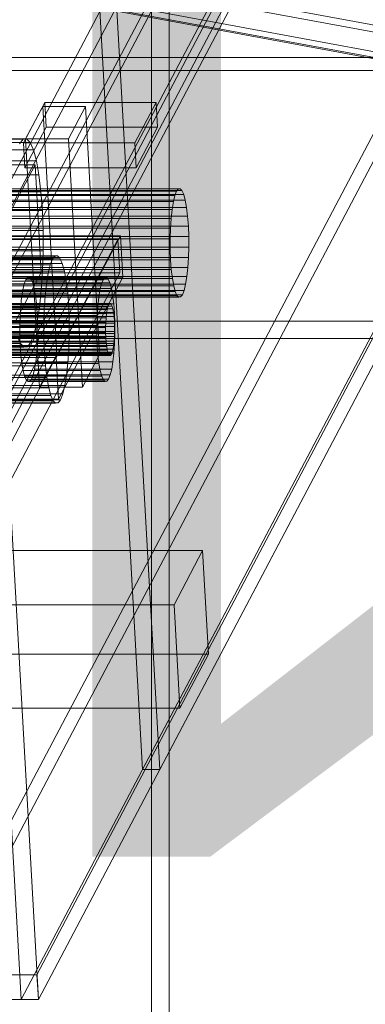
# Model space of a CAD drawing. Header units: millimetres. Extents: x -4395 to 65662, y -65530 to 6847.
# Tile 135 of 256: x -1130 to -1051, y -35884 to -35658. Entities that reach past the tile are written whole.
import ezdxf

# ---------------------------------------------------------------- set-up
doc = ezdxf.new("R2010")
doc.units = ezdxf.units.MM
for name, color, linetype, lineweight in [('COTAS_O', 1, 'Continuous', 0), ('frontal_C01', 7, 'Continuous', 0), ('frontal_C03', 7, 'Continuous', 0), ('frontal_C06', 7, 'Continuous', 0), ('frontal_C07', 7, 'Continuous', 0)]:
    doc.layers.add(name, color=color, linetype=linetype, lineweight=lineweight)
doc.dimstyles.new('R19_100', dxfattribs={"dimtxt": 250, "dimasz": 150, "dimexe": 150, "dimexo": 80, "dimgap": 100, "dimtad": 1, "dimtih": 1, "dimtoh": 1, "dimdsep": 46, "dimcen": 0.09, "dimadec": 0, "dimazin": 0, "dimtfac": 1, "dimtdec": 4, "dimtofl": 0, "dimtmove": 0, "dimatfit": 3, "dimfxl": 1, "dimtolj": 1, "dimtzin": 0, "dimarcsym": 0})

# ---------------------------------------------------------------- blocks, each defined once
blk = doc.blocks.new('DIM_R33_45')
at = {"layer": 'COTAS_O'}
for p, q in [((-1850, -34800), (-1850, -35500)), ((-150, -34800), (-150, -35500)), ((-1850, -35500), (-1700, -35455)), ((-150, -35500), (-300, -35455)), ((-150, -35500), (-1850, -35500)), ((-1850, -35500), (-1700, -35545)), ((-150, -35500), (-300, -35545))]:
    blk.add_line(p, q, dxfattribs=at)
blk.add_text('1700 O', height=250, rotation=180, dxfattribs=at).set_placement((-1000, -35600))
blk = doc.blocks.new('DIM_R33_48')
at = {"layer": 'COTAS_O'}
for p, q in [((-1480, -33670), (-780, -33670)), ((-780, -33670), (-825, -33820)), ((-780, -36000), (-780, -33670)), ((-780, -33670), (-735, -33820)), ((-780, -36000), (-825, -35850)), ((-780, -36000), (-735, -35850)), ((-1480, -36000), (-780, -36000))]:
    blk.add_line(p, q, dxfattribs=at)
blk.add_text('2330 O', height=250, rotation=90, dxfattribs=at).set_placement((-880, -34835))
blk = doc.blocks.new('DIM_R33_49')
at = {"layer": 'COTAS_O'}
for p, q in [((-1480, -35300), (-1330, -35255)), ((490, -35300), (340, -35255)), ((-1480, -36000), (-1480, -35300)), ((-1480, -35300), (490, -35300)), ((-1480, -35300), (-1330, -35345)), ((490, -35300), (340, -35345)), ((490, -36000), (490, -35300))]:
    blk.add_line(p, q, dxfattribs=at)
blk.add_text('1970 O', height=250, dxfattribs=at).set_placement((-495, -35200))
blk = doc.blocks.new('DIM_R33_50')
at = {"layer": 'COTAS_O'}
for p, q in [((-1400, -33000), (-700, -33000)), ((-700, -33000), (-745, -33150)), ((-700, -36000), (-700, -33000)), ((-700, -33000), (-655, -33150)), ((-700, -36000), (-745, -35850)), ((-700, -36000), (-655, -35850)), ((-1400, -36000), (-700, -36000))]:
    blk.add_line(p, q, dxfattribs=at)
blk.add_text('3000 O', height=250, rotation=90, dxfattribs=at).set_placement((-800, -34500))
blk = doc.blocks.new('DIM_R33_51')
at = {"layer": 'COTAS_O'}
for p, q in [((-1400, -35300), (-1250, -35255)), ((1400, -35300), (1250, -35255)), ((-1400, -36000), (-1400, -35300)), ((-1400, -35300), (1400, -35300)), ((-1400, -35300), (-1250, -35345)), ((1400, -35300), (1250, -35345)), ((1400, -36000), (1400, -35300))]:
    blk.add_line(p, q, dxfattribs=at)
blk.add_text('2800 O', height=250, dxfattribs=at).set_placement((0, -35200))

msp = doc.modelspace()

# ---------------------------------------------------------------- linework, layer by layer
at = {"layer": 'frontal_C01'}
for p, q in [((-1100, -35988), (-1100, -33816.606)), ((-1096, -35988), (-1096, -33816.606))]:
    msp.add_line(p, q, dxfattribs=at)
at = {"layer": 'frontal_C03'}
for p, q in [((-1580, -35726.969), (1620, -35726.969)), ((-1580, -35730.969), (1620, -35730.969))]:
    msp.add_line(p, q, dxfattribs=at)
at = {"layer": 'frontal_C06'}
for p, q in [((-1489.11, -35579.047), (-9.761, -35853.001)), ((-1.078, -35853.001), (-1480.427, -35579.047)), ((-10.724, -35858.912), (-1490.073, -35584.959)), ((-1488.684, -35584.959), (-9.335, -35858.912)), ((-1481.39, -35584.959), (-2.041, -35858.912)), ((-167.79, -35829.826), (-1274.648, -35624.852)), ((-1273.259, -35624.852), (-166.401, -35829.826))]:
    msp.add_line(p, q, dxfattribs=at)
at = {"layer": 'frontal_C07'}
for p, q in [((14.461, -33521.257), (-1158.516, -35744.076)), ((-1133.891, -35744.076), (39.085, -33521.257)), ((-1158.193, -35749.779), (14.783, -33526.959)), ((39.408, -33526.959), (-1133.569, -35749.779)), ((35.629, -33529.81), (-1137.348, -35752.63)), ((-1133.408, -35752.63), (39.569, -33529.81)), ((-1154.944, -35756.52), (-4.944, -33577.242)), ((-4.783, -33580.093), (-1154.783, -35759.372)), ((21.98, -33654.314), (-1150.997, -35877.133)), ((-1126.372, -35877.133), (46.604, -33654.314)), ((-1150.675, -35882.836), (22.302, -33660.016)), ((-1129.99, -35882.836), (42.987, -33660.016)), ((46.927, -33660.016), (-1126.05, -35882.836)), ((-1102.09, -35829.964), (-905.476, -35457.376)), ((-901.536, -35457.376), (-1098.15, -35829.964)), ((-1102.09, -35829.964), (-1113.207, -35633.23)), ((-1109.267, -35633.23), (-1098.15, -35829.964)), ((-892.576, -35666.369), (-1483.563, -35666.369)), ((-1474.238, -35666.369), (-883.251, -35666.369)), ((-1484.081, -35669.369), (-893.094, -35669.369)), ((-882.733, -35669.369), (-1473.72, -35669.369)), ((-1124.55, -35676.692), (-1129.474, -35686.022)), ((-1125.043, -35677.625), (-1128.982, -35685.089)), ((-1115.193, -35677.625), (-1125.043, -35677.625)), ((-1121.82, -35734.649), (-1125.043, -35677.625)), ((-1098.941, -35676.692), (-1124.55, -35676.692)), ((-1124.228, -35682.394), (-1124.55, -35676.692)), ((-1119.132, -35685.089), (-1115.193, -35677.625)), ((-1111.971, -35734.649), (-1115.193, -35677.625)), ((-1103.864, -35686.022), (-1098.941, -35676.692)), ((-1098.619, -35682.394), (-1098.941, -35676.692)), ((-1129.152, -35691.724), (-1124.228, -35682.394)), ((-1124.228, -35682.394), (-1098.619, -35682.394)), ((-1098.619, -35682.394), (-1103.542, -35691.724)), ((-1128.748, -35685.07), (-1156.327, -35685.07)), ((-1129.56, -35685.172), (-1128.748, -35685.07)), ((-1128.748, -35685.07), (-1127.948, -35685.887)), ((-1129.56, -35685.172), (-1157.14, -35685.172)), ((-1127.948, -35685.887), (-1155.527, -35685.887)), ((-1130.354, -35686.19), (-1129.56, -35685.172)), ((-1129.474, -35686.022), (-1103.864, -35686.022)), ((-1129.152, -35691.724), (-1129.474, -35686.022)), ((-1128.982, -35685.089), (-1119.132, -35685.089)), ((-1125.759, -35742.113), (-1128.982, -35685.089)), ((-1127.948, -35685.887), (-1127.191, -35687.593)), ((-1119.132, -35685.089), (-1115.909, -35742.113)), ((-1103.864, -35686.022), (-1103.542, -35691.724)), ((-1127.191, -35687.593), (-1154.77, -35687.593)), ((-1127.191, -35687.593), (-1126.506, -35690.121)), ((-1126.809, -35691.047), (-1154.388, -35691.047)), ((-1126.506, -35690.121), (-1154.085, -35690.121)), ((-1132.717, -35702.243), (-1126.809, -35691.047)), ((-1103.542, -35691.724), (-1129.152, -35691.724)), ((-1125.412, -35715.757), (-1126.809, -35691.047)), ((-1126.506, -35690.121), (-1125.919, -35693.375)), ((-1125.919, -35693.375), (-1153.498, -35693.375)), ((-1125.919, -35693.375), (-1125.453, -35697.229)), ((-1094.664, -35698.107), (-1567.453, -35698.107)), ((-1094.277, -35697.12), (-1567.066, -35697.12)), ((-1093.864, -35696.59), (-1566.653, -35696.59)), ((-1093.441, -35696.537), (-1566.23, -35696.537)), ((-1093.024, -35696.962), (-1565.813, -35696.962)), ((-1092.629, -35697.851), (-1565.419, -35697.851)), ((-1125.453, -35697.229), (-1153.032, -35697.229)), ((-1125.453, -35697.229), (-1125.126, -35701.536)), ((-1095.011, -35699.512), (-1094.664, -35698.107)), ((-1094.664, -35698.107), (-1094.277, -35697.12)), ((-1094.277, -35697.12), (-1093.864, -35696.59)), ((-1093.864, -35696.59), (-1093.441, -35696.537)), ((-1093.441, -35696.537), (-1093.024, -35696.962)), ((-1093.024, -35696.962), (-1092.629, -35697.851)), ((-1092.629, -35697.851), (-1092.273, -35699.167)), ((-1095.011, -35699.512), (-1567.8, -35699.512)), ((-1092.273, -35699.167), (-1565.062, -35699.167)), ((-1091.967, -35700.862), (-1564.756, -35700.862)), ((-1095.303, -35701.282), (-1095.011, -35699.512)), ((-1092.273, -35699.167), (-1091.967, -35700.862)), ((-1091.967, -35700.862), (-1091.724, -35702.869)), ((-1095.303, -35701.282), (-1568.093, -35701.282)), ((-1091.724, -35702.869), (-1564.514, -35702.869)), ((-1152.705, -35701.536), (-1125.126, -35701.536)), ((-1125.126, -35701.536), (-1124.95, -35706.129)), ((-1095.531, -35703.348), (-1095.303, -35701.282)), ((-1091.724, -35702.869), (-1091.554, -35705.112)), ((-1095.531, -35703.348), (-1568.32, -35703.348)), ((-1564.343, -35705.112), (-1091.554, -35705.112)), ((-1095.684, -35705.632), (-1095.531, -35703.348)), ((-1091.554, -35705.112), (-1091.462, -35707.505)), ((-1095.684, -35705.632), (-1568.473, -35705.632)), ((-1091.462, -35707.505), (-1564.252, -35707.505)), ((-1107.191, -35707.36), (-1162.35, -35707.36)), ((-1124.95, -35706.129), (-1152.529, -35706.129)), ((-1124.95, -35706.129), (-1124.932, -35710.833)), ((-1121.962, -35735.351), (-1107.191, -35707.36)), ((-1106.654, -35716.864), (-1107.191, -35707.36)), ((-1095.758, -35708.045), (-1095.684, -35705.632)), ((-1091.462, -35707.505), (-1091.453, -35709.955)), ((-1095.758, -35708.045), (-1568.547, -35708.045)), ((-1091.453, -35709.955), (-1564.242, -35709.955)), ((-1107.755, -35708.225), (-1147.154, -35708.225)), ((-1135.655, -35761.097), (-1107.755, -35708.225)), ((-1107.325, -35715.828), (-1107.755, -35708.225)), ((-1095.748, -35710.495), (-1095.758, -35708.045)), ((-1091.453, -35709.955), (-1091.527, -35712.368)), ((-1095.748, -35710.495), (-1568.538, -35710.495)), ((-1122.216, -35711.999), (-1481.732, -35711.999)), ((-1121.64, -35711.927), (-1481.157, -35711.927)), ((-1124.932, -35710.833), (-1152.512, -35710.833)), ((-1124.932, -35710.833), (-1125.073, -35715.466)), ((-1122.777, -35712.72), (-1122.216, -35711.999)), ((-1122.216, -35711.999), (-1121.64, -35711.927)), ((-1121.64, -35711.927), (-1121.073, -35712.506)), ((-1095.657, -35712.888), (-1095.748, -35710.495)), ((-1095.657, -35712.888), (-1568.446, -35712.888)), ((-1091.527, -35712.368), (-1564.316, -35712.368)), ((-1123.304, -35714.062), (-1482.821, -35714.062)), ((-1122.777, -35712.72), (-1482.294, -35712.72)), ((-1121.073, -35712.506), (-1480.59, -35712.506)), ((-1120.537, -35713.714), (-1480.054, -35713.714)), ((-1123.776, -35715.973), (-1123.304, -35714.062)), ((-1123.304, -35714.062), (-1122.777, -35712.72)), ((-1121.073, -35712.506), (-1120.537, -35713.714)), ((-1120.537, -35713.714), (-1120.052, -35715.505)), ((-1095.486, -35715.131), (-1095.657, -35712.888)), ((-1091.527, -35712.368), (-1091.68, -35714.652)), ((-1095.486, -35715.131), (-1568.276, -35715.131)), ((-1091.907, -35716.718), (-1564.697, -35716.718)), ((-1091.68, -35714.652), (-1564.469, -35714.652)), ((-1123.776, -35715.973), (-1483.292, -35715.973)), ((-1120.052, -35715.505), (-1479.569, -35715.505)), ((-1152.992, -35715.757), (-1125.412, -35715.757)), ((-1125.073, -35715.466), (-1152.653, -35715.466)), ((-1146.724, -35715.828), (-1107.325, -35715.828)), ((-1107.325, -35715.828), (-1135.225, -35768.7)), ((-1125.412, -35715.757), (-1131.321, -35726.953)), ((-1125.073, -35715.466), (-1125.368, -35719.851)), ((-1124.174, -35718.381), (-1123.776, -35715.973)), ((-1120.052, -35715.505), (-1119.636, -35717.809)), ((-1095.244, -35717.138), (-1095.486, -35715.131)), ((-1091.907, -35716.718), (-1092.2, -35718.488)), ((-1091.68, -35714.652), (-1091.907, -35716.718)), ((-1095.244, -35717.138), (-1568.033, -35717.138)), ((-1094.938, -35718.833), (-1567.727, -35718.833)), ((-1092.2, -35718.488), (-1564.989, -35718.488)), ((-1124.174, -35718.381), (-1483.69, -35718.381)), ((-1119.636, -35717.809), (-1479.153, -35717.809)), ((-1161.813, -35716.864), (-1106.654, -35716.864)), ((-1129.283, -35718.42), (-1129.616, -35719.769)), ((-1128.911, -35717.472), (-1129.283, -35718.42)), ((-1111.553, -35718.42), (-1129.283, -35718.42)), ((-1128.515, -35716.963), (-1128.911, -35717.472)), ((-1111.182, -35717.472), (-1128.911, -35717.472)), ((-1128.108, -35716.912), (-1128.515, -35716.963)), ((-1110.785, -35716.963), (-1128.515, -35716.963)), ((-1127.708, -35717.321), (-1128.108, -35716.912)), ((-1110.379, -35716.912), (-1128.108, -35716.912)), ((-1127.33, -35718.174), (-1127.708, -35717.321)), ((-1109.979, -35717.321), (-1127.708, -35717.321)), ((-1126.987, -35719.438), (-1127.33, -35718.174)), ((-1109.6, -35718.174), (-1127.33, -35718.174)), ((-1124.483, -35721.191), (-1124.174, -35718.381)), ((-1106.654, -35716.864), (-1121.425, -35744.855)), ((-1119.636, -35717.809), (-1119.306, -35720.54)), ((-1111.886, -35719.769), (-1111.553, -35718.42)), ((-1111.553, -35718.42), (-1111.182, -35717.472)), ((-1111.182, -35717.472), (-1110.785, -35716.963)), ((-1110.785, -35716.963), (-1110.379, -35716.912)), ((-1110.379, -35716.912), (-1109.979, -35717.321)), ((-1109.979, -35717.321), (-1109.6, -35718.174)), ((-1109.6, -35718.174), (-1109.258, -35719.438)), ((-1094.938, -35718.833), (-1095.244, -35717.138)), ((-1094.581, -35720.149), (-1094.938, -35718.833)), ((-1092.2, -35718.488), (-1092.547, -35719.893)), ((-1094.581, -35720.149), (-1567.371, -35720.149)), ((-1094.187, -35721.038), (-1566.976, -35721.038)), ((-1092.934, -35720.88), (-1565.723, -35720.88)), ((-1092.547, -35719.893), (-1565.336, -35719.893)), ((-1124.483, -35721.191), (-1484, -35721.191)), ((-1119.306, -35720.54), (-1478.823, -35720.54)), ((-1125.368, -35719.851), (-1152.947, -35719.851)), ((-1129.616, -35719.769), (-1129.897, -35721.468)), ((-1111.886, -35719.769), (-1129.616, -35719.769)), ((-1126.694, -35721.065), (-1126.987, -35719.438)), ((-1109.258, -35719.438), (-1126.987, -35719.438)), ((-1126.461, -35722.992), (-1126.694, -35721.065)), ((-1108.964, -35721.065), (-1126.694, -35721.065)), ((-1125.368, -35719.851), (-1125.805, -35723.819)), ((-1124.691, -35724.297), (-1124.483, -35721.191)), ((-1119.306, -35720.54), (-1119.074, -35723.59)), ((-1112.167, -35721.468), (-1111.886, -35719.769)), ((-1109.258, -35719.438), (-1108.964, -35721.065)), ((-1108.964, -35721.065), (-1108.731, -35722.992)), ((-1094.187, -35721.038), (-1094.581, -35720.149)), ((-1093.77, -35721.463), (-1094.187, -35721.038)), ((-1092.934, -35720.88), (-1093.347, -35721.41)), ((-1092.547, -35719.893), (-1092.934, -35720.88)), ((-1093.77, -35721.463), (-1566.559, -35721.463)), ((-1093.347, -35721.41), (-1566.136, -35721.41)), ((-1109.874, -35723.175), (-1494.016, -35723.175)), ((-1109.676, -35722.92), (-1493.817, -35722.92)), ((-1109.473, -35722.895), (-1493.614, -35722.895)), ((-1109.273, -35723.099), (-1493.414, -35723.099)), ((-1109.084, -35723.525), (-1493.225, -35723.525)), ((-1130.115, -35723.452), (-1130.262, -35725.644)), ((-1129.897, -35721.468), (-1130.115, -35723.452)), ((-1112.385, -35723.452), (-1130.115, -35723.452)), ((-1112.167, -35721.468), (-1129.897, -35721.468)), ((-1126.297, -35725.145), (-1126.461, -35722.992)), ((-1108.731, -35722.992), (-1126.461, -35722.992)), ((-1112.533, -35725.644), (-1112.385, -35723.452)), ((-1112.385, -35723.452), (-1112.167, -35721.468)), ((-1110.06, -35723.648), (-1109.874, -35723.175)), ((-1109.874, -35723.175), (-1109.676, -35722.92)), ((-1109.676, -35722.92), (-1109.473, -35722.895)), ((-1109.473, -35722.895), (-1109.273, -35723.099)), ((-1109.273, -35723.099), (-1109.084, -35723.525)), ((-1109.084, -35723.525), (-1108.912, -35724.157)), ((-1108.731, -35722.992), (-1108.568, -35725.145)), ((-1093.347, -35721.41), (-1093.77, -35721.463)), ((-1110.367, -35725.172), (-1494.508, -35725.172)), ((-1110.227, -35724.323), (-1494.368, -35724.323)), ((-1110.06, -35723.648), (-1494.202, -35723.648)), ((-1108.912, -35724.157), (-1493.054, -35724.157)), ((-1108.766, -35724.971), (-1492.907, -35724.971)), ((-1124.691, -35724.297), (-1484.208, -35724.297)), ((-1478.591, -35723.59), (-1119.074, -35723.59)), ((-1125.805, -35723.819), (-1153.384, -35723.819)), ((-1130.262, -35725.644), (-1130.333, -35727.961)), ((-1112.533, -35725.644), (-1130.262, -35725.644)), ((-1125.805, -35723.819), (-1126.366, -35727.217)), ((-1126.209, -35727.442), (-1126.297, -35725.145)), ((-1126.297, -35725.145), (-1108.568, -35725.145)), ((-1124.791, -35727.579), (-1124.691, -35724.297)), ((-1119.074, -35723.59), (-1118.95, -35726.844)), ((-1112.603, -35727.961), (-1112.533, -35725.644)), ((-1110.476, -35726.164), (-1110.367, -35725.172)), ((-1110.367, -35725.172), (-1110.227, -35724.323)), ((-1110.227, -35724.323), (-1110.06, -35723.648)), ((-1108.912, -35724.157), (-1108.766, -35724.971)), ((-1108.766, -35724.971), (-1108.649, -35725.934)), ((-1108.568, -35725.145), (-1108.48, -35727.442)), ((-1110.55, -35727.261), (-1494.691, -35727.261)), ((-1110.476, -35726.164), (-1494.618, -35726.164)), ((-1108.649, -35725.934), (-1492.79, -35725.934)), ((-1492.709, -35727.011), (-1108.567, -35727.011)), ((-1124.791, -35727.579), (-1484.308, -35727.579)), ((-1118.95, -35726.844), (-1478.467, -35726.844)), ((-1126.366, -35727.217), (-1153.946, -35727.217)), ((-1130.333, -35727.961), (-1130.324, -35730.313)), ((-1112.603, -35727.961), (-1130.333, -35727.961)), ((-1126.366, -35727.217), (-1127.032, -35729.915)), ((-1126.201, -35729.794), (-1126.209, -35727.442)), ((-1108.48, -35727.442), (-1126.209, -35727.442)), ((-1124.779, -35730.911), (-1124.791, -35727.579)), ((-1118.95, -35726.844), (-1118.937, -35730.175)), ((-1112.594, -35730.313), (-1112.603, -35727.961)), ((-1110.585, -35728.419), (-1110.55, -35727.261)), ((-1110.55, -35727.261), (-1110.476, -35726.164)), ((-1108.649, -35725.934), (-1108.567, -35727.011)), ((-1108.567, -35727.011), (-1108.524, -35728.159)), ((-1108.48, -35727.442), (-1108.471, -35729.794)), ((-1110.585, -35728.419), (-1494.726, -35728.419)), ((-1110.581, -35729.595), (-1494.722, -35729.595)), ((-1108.524, -35728.159), (-1492.665, -35728.159)), ((-1108.519, -35729.335), (-1492.66, -35729.335)), ((-1118.937, -35730.175), (-1478.454, -35730.175)), ((-1127.032, -35729.915), (-1154.611, -35729.915)), ((-1130.324, -35730.313), (-1130.236, -35732.609)), ((-1112.594, -35730.313), (-1130.324, -35730.313)), ((-1127.032, -35729.915), (-1127.776, -35731.81)), ((-1126.271, -35732.11), (-1126.201, -35729.794)), ((-1108.471, -35729.794), (-1126.201, -35729.794)), ((-1118.937, -35730.175), (-1119.037, -35733.457)), ((-1112.507, -35732.609), (-1112.594, -35730.313)), ((-1110.581, -35729.595), (-1110.585, -35728.419)), ((-1110.537, -35730.743), (-1110.581, -35729.595)), ((-1108.519, -35729.335), (-1108.554, -35730.494)), ((-1108.471, -35729.794), (-1108.542, -35732.11)), ((-1108.524, -35728.159), (-1108.519, -35729.335)), ((-1110.537, -35730.743), (-1494.678, -35730.743)), ((-1110.455, -35731.82), (-1494.596, -35731.82)), ((-1108.737, -35732.582), (-1492.878, -35732.582)), ((-1108.628, -35731.59), (-1492.769, -35731.59)), ((-1108.554, -35730.494), (-1492.696, -35730.494)), ((-1124.779, -35730.911), (-1484.296, -35730.911)), ((-1130.181, -35732.113), (-1157.761, -35732.113)), ((-1127.776, -35731.81), (-1155.355, -35731.81)), ((-1130.181, -35732.113), (-1130.938, -35730.407)), ((-1129.381, -35732.93), (-1130.181, -35732.113)), ((-1127.776, -35731.81), (-1128.569, -35732.828)), ((-1126.418, -35734.303), (-1126.271, -35732.11)), ((-1108.542, -35732.11), (-1126.271, -35732.11)), ((-1124.654, -35734.164), (-1124.779, -35730.911)), ((-1110.455, -35731.82), (-1110.537, -35730.743)), ((-1110.339, -35732.783), (-1110.455, -35731.82)), ((-1108.737, -35732.582), (-1108.878, -35733.431)), ((-1108.628, -35731.59), (-1108.737, -35732.582)), ((-1108.542, -35732.11), (-1108.689, -35734.303)), ((-1108.554, -35730.494), (-1108.628, -35731.59)), ((-1110.339, -35732.783), (-1494.48, -35732.783)), ((-1110.192, -35733.597), (-1494.333, -35733.597)), ((-1110.021, -35734.229), (-1494.162, -35734.229)), ((-1109.831, -35734.655), (-1493.973, -35734.655)), ((-1109.428, -35734.834), (-1493.569, -35734.834)), ((-1109.23, -35734.58), (-1493.371, -35734.58)), ((-1109.044, -35734.106), (-1493.185, -35734.106)), ((-1108.878, -35733.431), (-1493.019, -35733.431)), ((-1124.654, -35734.164), (-1484.171, -35734.164)), ((-1119.037, -35733.457), (-1478.554, -35733.457)), ((-1129.381, -35732.93), (-1156.96, -35732.93)), ((-1128.569, -35732.828), (-1156.148, -35732.828)), ((-1130.236, -35732.609), (-1130.073, -35734.763)), ((-1112.507, -35732.609), (-1130.236, -35732.609)), ((-1130.073, -35734.763), (-1129.84, -35736.69)), ((-1112.343, -35734.763), (-1130.073, -35734.763)), ((-1128.569, -35732.828), (-1129.381, -35732.93)), ((-1126.637, -35736.287), (-1126.418, -35734.303)), ((-1108.689, -35734.303), (-1126.418, -35734.303)), ((-1125.759, -35742.113), (-1121.82, -35734.649)), ((-1124.423, -35737.215), (-1124.654, -35734.164)), ((-1121.82, -35734.649), (-1111.971, -35734.649)), ((-1119.037, -35733.457), (-1119.246, -35736.563)), ((-1111.971, -35734.649), (-1115.909, -35742.113)), ((-1112.343, -35734.763), (-1112.507, -35732.609)), ((-1112.11, -35736.69), (-1112.343, -35734.763)), ((-1110.192, -35733.597), (-1110.339, -35732.783)), ((-1110.021, -35734.229), (-1110.192, -35733.597)), ((-1109.831, -35734.655), (-1110.021, -35734.229)), ((-1109.631, -35734.86), (-1109.831, -35734.655)), ((-1109.428, -35734.834), (-1109.631, -35734.86)), ((-1109.23, -35734.58), (-1109.428, -35734.834)), ((-1109.044, -35734.106), (-1109.23, -35734.58)), ((-1108.878, -35733.431), (-1109.044, -35734.106)), ((-1108.689, -35734.303), (-1108.907, -35736.287)), ((-1109.631, -35734.86), (-1493.773, -35734.86)), ((-1119.246, -35736.563), (-1478.763, -35736.563)), ((-1177.121, -35735.351), (-1121.962, -35735.351)), ((-1129.84, -35736.69), (-1129.546, -35738.317)), ((-1112.11, -35736.69), (-1129.84, -35736.69)), ((-1126.918, -35737.986), (-1126.637, -35736.287)), ((-1108.907, -35736.287), (-1126.637, -35736.287)), ((-1121.962, -35735.351), (-1121.425, -35744.855)), ((-1119.246, -35736.563), (-1119.555, -35739.374)), ((-1111.817, -35738.317), (-1112.11, -35736.69)), ((-1108.907, -35736.287), (-1109.188, -35737.986)), ((-1124.423, -35737.215), (-1483.939, -35737.215)), ((-1119.555, -35739.374), (-1479.072, -35739.374)), ((-1129.546, -35738.317), (-1129.204, -35739.581)), ((-1111.817, -35738.317), (-1129.546, -35738.317)), ((-1127.622, -35740.282), (-1127.25, -35739.335)), ((-1127.25, -35739.335), (-1126.918, -35737.986)), ((-1109.521, -35739.335), (-1127.25, -35739.335)), ((-1109.188, -35737.986), (-1126.918, -35737.986)), ((-1124.093, -35739.945), (-1124.423, -35737.215)), ((-1119.555, -35739.374), (-1119.953, -35741.781)), ((-1111.474, -35739.581), (-1111.817, -35738.317)), ((-1109.521, -35739.335), (-1109.893, -35740.282)), ((-1109.188, -35737.986), (-1109.521, -35739.335)), ((-1124.093, -35739.945), (-1483.609, -35739.945)), ((-1129.204, -35739.581), (-1128.825, -35740.433)), ((-1111.474, -35739.581), (-1129.204, -35739.581)), ((-1128.825, -35740.433), (-1128.425, -35740.842)), ((-1111.095, -35740.433), (-1128.825, -35740.433)), ((-1128.425, -35740.842), (-1128.019, -35740.791)), ((-1110.695, -35740.842), (-1128.425, -35740.842)), ((-1128.019, -35740.791), (-1127.622, -35740.282)), ((-1110.289, -35740.791), (-1128.019, -35740.791)), ((-1109.893, -35740.282), (-1127.622, -35740.282)), ((-1123.677, -35742.25), (-1124.093, -35739.945)), ((-1111.095, -35740.433), (-1111.474, -35739.581)), ((-1110.695, -35740.842), (-1111.095, -35740.433)), ((-1110.289, -35740.791), (-1110.695, -35740.842)), ((-1109.893, -35740.282), (-1110.289, -35740.791)), ((-1123.677, -35742.25), (-1483.194, -35742.25)), ((-1120.425, -35743.692), (-1479.941, -35743.692)), ((-1119.953, -35741.781), (-1479.47, -35741.781)), ((-1115.909, -35742.113), (-1125.759, -35742.113)), ((-1123.192, -35744.04), (-1123.677, -35742.25)), ((-1120.425, -35743.692), (-1120.951, -35745.034)), ((-1119.953, -35741.781), (-1120.425, -35743.692)), ((-1123.192, -35744.04), (-1482.708, -35744.04)), ((-1122.655, -35745.249), (-1482.172, -35745.249)), ((-1122.089, -35745.828), (-1481.605, -35745.828)), ((-1121.513, -35745.755), (-1481.03, -35745.755)), ((-1120.951, -35745.034), (-1480.468, -35745.034)), ((-1121.425, -35744.855), (-1176.584, -35744.855)), ((-1122.655, -35745.249), (-1123.192, -35744.04)), ((-1122.089, -35745.828), (-1122.655, -35745.249)), ((-1121.513, -35745.755), (-1122.089, -35745.828)), ((-1120.951, -35745.034), (-1121.513, -35745.755)), ((-1129.99, -35882.836), (-1137.348, -35752.63)), ((-1133.408, -35752.63), (-1126.05, -35882.836)), ((-1088.273, -35779.681), (-1501.963, -35779.681)), ((-1094.838, -35792.122), (-1088.273, -35779.681)), ((-1086.93, -35803.442), (-1088.273, -35779.681)), ((-1508.528, -35792.122), (-1094.838, -35792.122)), ((-1094.838, -35792.122), (-1093.495, -35815.882)), ((-1500.621, -35803.442), (-1086.93, -35803.442)), ((-1086.93, -35803.442), (-1093.495, -35815.882)), ((-1093.495, -35815.882), (-1507.185, -35815.882)), ((-1098.15, -35829.964), (-1102.09, -35829.964)), ((-1150.997, -35877.133), (-1126.372, -35877.133)), ((-1126.372, -35877.133), (-1126.05, -35882.836)), ((-1126.05, -35882.836), (-1150.675, -35882.836)), ((-1126.05, -35882.836), (-1129.99, -35882.836))]:
    msp.add_line(p, q, dxfattribs=at)

# ---------------------------------------------------------------- dimensions: what is measured, and where the dimension line sits
at = {"layer": 'COTAS_O'}
for p1, p2, distance, picture, middle in [((-1400, -36000), (-1400, -33000), -700, 'DIM_R33_50', (-700, -34500)), ((-1480, -36000), (-1480, -33670), -700, 'DIM_R33_48', (-780, -34835)), ((-150, -34800), (-1850, -34800), 700, 'DIM_R33_45', (-1000, -35500)), ((-1480, -36000), (490, -36000), 700, 'DIM_R33_49', (-495, -35300)), ((-1400, -36000), (1400, -36000), 700, 'DIM_R33_51', (0, -35300))]:
    dim = msp.add_aligned_dim(p1=p1, p2=p2, distance=distance, text='<> O', dimstyle='R19_100', dxfattribs=at)
    dim.commit()
    dim.dimension.update_dxf_attribs({"geometry": picture, "text_midpoint": middle})

doc.saveas('drawing.dxf')
